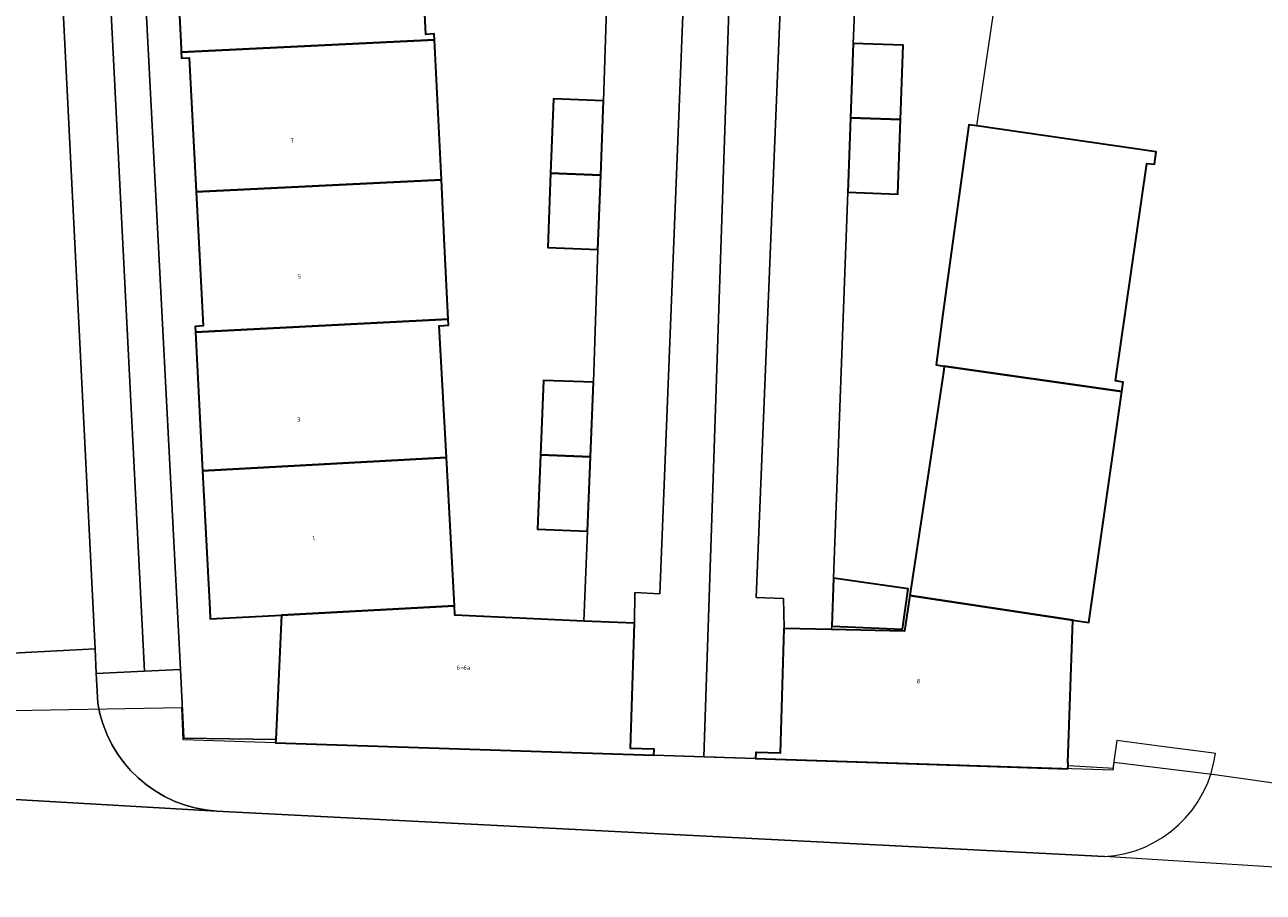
# Model space of a CAD drawing. Header units: metres. Extents: x 237319 to 238937, y 510065 to 511489.
# Tile 156 of 176: x 238545 to 238596, y 510673 to 510708. Entities that reach past the tile are written whole.
import ezdxf
from ezdxf.enums import TextEntityAlignment as Align

# ---------------------------------------------------------------- set-up
doc = ezdxf.new("R2010")
doc.units = ezdxf.units.M
for name, color, linetype, lineweight in [('B-WE-FV-GELEIDING_WILDRASTER-G', 252, 'Continuous', 18), ('B-WE-KG-GRENS_PERCEEL-GV', 252, 'Continuous', 18), ('B-WE-OG-BEBOUWING-GV', 252, 'Continuous', 35), ('B-WE-OG-BEBOUWING-T18', 252, 'Continuous', 18), ('B-WE-OG-TERREIN_ERF-GV', 252, 'Continuous', 18), ('B-WE-VH-GESLOTENVERHARDING-GV', 252, 'Continuous', 18), ('B-WE-VH-OPENVERHARDING-GV', 252, 'Continuous', 18)]:
    doc.layers.add(name, color=color, linetype=linetype, lineweight=lineweight)
doc.styles.add('NLCS-ISO-M100-T18', font='NLCS-ISO.ttf', dxfattribs={"height": 0.18})

# ---------------------------------------------------------------- blocks, each defined once
blk = doc.blocks.new('brk-2025')
at = {"layer": 'B-WE-KG-GRENS_PERCEEL-GV', "flags": 128}
blk.add_lwpolyline([(238626.544, 510672.714), (238617.833, 510674.192), (238609.792, 510675.499), (238603.29, 510676.446), (238597.317, 510677.302), (238593.695, 510677.821), (238589.592, 510678.32), (238589.547, 510678.002), (238575.045, 510678.487), (238570.919, 510678.621), (238551.809, 510679.24), (238551.754, 510680.542), (238540.33, 510680.33)], dxfattribs=at)
blk = doc.blocks.new('bgt-2025')
at = {"layer": 'B-WE-OG-BEBOUWING-GV', "flags": 128}
for points in [[(238551.737, 510707.137), (238562.019, 510707.642), (238562.007, 510707.878), (238561.667, 510707.861), (238561.395, 510713.402), (238551.443, 510712.914), (238551.729, 510707.285)], [(238562.297, 510701.965), (238562.019, 510707.642), (238551.737, 510707.137), (238551.749, 510706.901), (238552.053, 510706.916), (238552.341, 510701.477)], [(238578.897, 510704.478), (238580.931, 510704.402), (238581.038, 510707.419), (238579.004, 510707.491)], [(238566.727, 510702.23), (238568.761, 510702.149), (238568.876, 510705.164), (238566.843, 510705.247)], [(238580.931, 510704.402), (238578.897, 510704.478), (238578.79, 510701.465), (238580.823, 510701.385)], [(238582.709, 510694.403), (238589.919, 510693.371), (238589.974, 510693.755), (238589.661, 510693.801), (238590.935, 510702.626), (238591.236, 510702.59), (238591.309, 510703.1), (238584.033, 510704.148), (238583.697, 510704.197), (238582.654, 510696.523), (238582.372, 510694.449)], [(238568.645, 510699.134), (238568.761, 510702.149), (238566.727, 510702.23), (238566.612, 510699.212)], [(238562.297, 510701.965), (238552.341, 510701.477), (238552.629, 510696.037), (238552.301, 510696.015), (238552.313, 510695.775), (238562.575, 510696.305), (238562.428, 510699.303)], [(238552.313, 510695.775), (238552.604, 510690.156), (238562.497, 510690.69), (238562.208, 510696.037), (238562.587, 510696.065), (238562.575, 510696.305)], [(238589.919, 510693.371), (238582.709, 510694.403), (238582.673, 510694.163), (238582.02, 510689.831), (238581.305, 510685.09), (238587.919, 510684.093), (238588.577, 510683.998)], [(238566.315, 510690.799), (238568.348, 510690.725), (238568.469, 510693.75), (238566.435, 510693.817)], [(238562.821, 510684.68), (238562.497, 510690.69), (238552.604, 510690.156), (238552.894, 510684.536), (238552.914, 510684.152), (238555.81, 510684.301)], [(238568.348, 510690.725), (238566.315, 510690.799), (238566.194, 510687.781), (238568.227, 510687.7)], [(238578.211, 510685.792), (238578.14, 510683.845), (238581.017, 510683.731), (238581.247, 510685.365)], [(238570.907, 510678.861), (238569.967, 510678.892), (238570.132, 510683.969), (238568.081, 510684.06), (238562.842, 510684.294), (238562.821, 510684.68), (238555.81, 510684.301), (238555.572, 510679.255), (238555.566, 510679.119), (238570.919, 510678.621), (238570.927, 510678.86)], [(238581.305, 510685.09), (238581.088, 510683.653), (238578.135, 510683.713), (238576.198, 510683.753), (238576.047, 510678.694), (238575.088, 510678.726), (238575.053, 510678.727), (238575.045, 510678.487), (238587.728, 510678.063), (238587.732, 510678.183), (238587.736, 510678.302), (238587.716, 510678.303), (238587.919, 510684.093)]]:
    blk.add_lwpolyline(points, close=True, dxfattribs=at)
at = {"layer": 'B-WE-OG-TERREIN_ERF-GV', "flags": 128}
for points in [[(238561.395, 510713.402), (238561.667, 510707.861), (238562.007, 510707.878), (238562.019, 510707.642), (238562.297, 510701.965), (238562.428, 510699.303), (238562.575, 510696.305), (238562.587, 510696.065), (238562.208, 510696.037), (238562.497, 510690.69), (238562.821, 510684.68), (238562.842, 510684.294), (238568.081, 510684.06), (238568.227, 510687.7), (238566.194, 510687.781), (238566.315, 510690.799), (238566.435, 510693.817), (238568.469, 510693.75), (238568.645, 510699.134), (238566.612, 510699.212), (238566.727, 510702.23), (238566.843, 510705.247), (238568.876, 510705.164), (238569.057, 510710.572)], [(238579.601, 510721.646), (238579.004, 510707.491), (238581.038, 510707.419), (238580.931, 510704.402), (238580.823, 510701.385), (238578.79, 510701.465), (238578.211, 510685.792), (238581.247, 510685.365), (238581.017, 510683.731), (238578.14, 510683.845), (238578.135, 510683.713), (238581.088, 510683.653), (238581.305, 510685.09), (238582.02, 510689.831), (238582.673, 510694.163), (238582.709, 510694.403), (238582.372, 510694.449), (238582.654, 510696.523), (238583.697, 510704.197), (238584.033, 510704.148), (238585.34, 510713.022)]]:
    blk.add_lwpolyline(points, dxfattribs=at)
blk.add_lwpolyline([(238549.26, 510729.112), (238551.701, 510682.087), (238551.845, 510679.307), (238555.572, 510679.255), (238555.81, 510684.301), (238552.914, 510684.152), (238552.894, 510684.536), (238552.604, 510690.156), (238552.313, 510695.775), (238552.301, 510696.015), (238552.629, 510696.037), (238552.341, 510701.477), (238552.053, 510706.916), (238551.749, 510706.901), (238551.737, 510707.137), (238551.729, 510707.285), (238551.443, 510712.914), (238551.158, 510718.543), (238551.146, 510718.779), (238551.485, 510718.801), (238551.187, 510724.49), (238550.9, 510729.951), (238550.888, 510730.179), (238549.209, 510730.09)], close=True, dxfattribs=at)
at = {"layer": 'B-WE-VH-GESLOTENVERHARDING-GV', "flags": 128}
for points in [[(238569.485, 510721.996), (238569.229, 510715.569), (238569.143, 510713.071), (238569.057, 510710.572), (238568.876, 510705.164), (238568.761, 510702.149), (238568.645, 510699.134), (238568.469, 510693.75), (238568.348, 510690.725), (238568.227, 510687.7), (238568.081, 510684.06), (238570.132, 510683.969), (238570.144, 510685.217), (238571.168, 510685.161), (238572.83, 510727.034), (238572.269, 510727.059), (238572.429, 510730.311), (238569.724, 510730.397), (238569.652, 510726.993), (238569.569, 510724.495)], [(238570.132, 510683.969), (238569.967, 510678.892), (238570.907, 510678.861), (238570.927, 510678.86), (238570.919, 510678.621), (238572.948, 510678.555), (238574.674, 510730.24), (238572.429, 510730.311), (238572.269, 510727.059), (238572.83, 510727.034), (238571.168, 510685.161), (238570.144, 510685.217)], [(238576.674, 510724.268), (238576.776, 510726.766), (238576.913, 510730.123), (238576.449, 510730.184), (238574.674, 510730.24), (238572.948, 510678.555), (238575.045, 510678.487), (238575.053, 510678.727), (238575.088, 510678.726), (238576.047, 510678.694), (238576.198, 510683.753), (238576.201, 510683.756), (238576.202, 510683.789), (238576.182, 510684.974), (238575.071, 510685.013), (238576.572, 510721.77)], [(238578.14, 510683.845), (238578.211, 510685.792), (238578.79, 510701.465), (238578.897, 510704.478), (238579.004, 510707.491), (238579.601, 510721.646), (238576.572, 510721.77), (238575.071, 510685.013), (238576.182, 510684.974), (238576.202, 510683.789), (238576.201, 510683.756), (238576.198, 510683.753), (238578.135, 510683.713)]]:
    blk.add_lwpolyline(points, close=True, dxfattribs=at)
at = {"layer": 'B-WE-VH-OPENVERHARDING-GV', "flags": 128}
for points in [[(238550.248, 510682.019), (238547.868, 510729.009), (238545.94, 510728.819), (238545.942, 510728.795), (238548.238, 510682.926), (238548.288, 510681.927)], [(238551.701, 510682.087), (238549.26, 510729.112), (238547.868, 510729.009), (238550.248, 510682.019)], [(238548.238, 510682.926), (238545.942, 510728.795), (238545.94, 510728.819), (238541.34, 510728.662), (238543.588, 510682.682)]]:
    blk.add_lwpolyline(points, close=True, dxfattribs=at)
for points in [[(238548.348, 510680.733), (238548.288, 510681.927), (238548.238, 510682.926), (238543.588, 510682.682), (238543.627, 510681.885), (238543.663, 510681.149)], [(238551.701, 510682.087), (238550.248, 510682.019), (238548.288, 510681.927), (238548.348, 510680.733)], [(238593.717, 510678.685), (238593.536, 510678.709), (238591.742, 510678.948), (238589.715, 510679.218), (238589.554, 510678.076), (238589.374, 510678.083), (238587.732, 510678.183), (238587.728, 510678.063), (238575.045, 510678.487), (238572.948, 510678.555), (238570.919, 510678.621), (238555.566, 510679.119), (238555.572, 510679.255), (238551.845, 510679.307), (238551.701, 510682.087)], [(238539.622, 510677.125), (238553.173, 510676.345)], [(238644.066, 510666.795), (238641.62, 510667.189), (238604.421, 510673.187), (238603.604, 510673.319), (238600.649, 510673.787), (238589.207, 510674.502), (238553.173, 510676.345), (238539.622, 510677.125)], [(238553.173, 510676.345), (238589.207, 510674.502)]]:
    blk.add_lwpolyline(points, dxfattribs=at)
at = {"layer": 'B-WE-VH-OPENVERHARDING-GV'}
for points in [[(238553.173, 510676.345, -0.351132), (238548.348, 510680.733)], [(238548.348, 510680.733, 0.351132), (238553.173, 510676.345)], [(238589.207, 510674.502, 0.359023), (238593.717, 510678.685)]]:
    blk.add_lwpolyline(points, format="xyb", dxfattribs=at)
at = {"layer": 'B-WE-KG-GRENS_PERCEEL-GV'}
blk.add_blockref('brk-2025', (0, 0), dxfattribs=at)
at = {"layer": 'B-WE-OG-BEBOUWING-T18', "style": 'NLCS-ISO-M100-T18'}
for s, rotation, p in [('7', 3, (238556.237, 510703.548)), ('5', 3, (238556.529, 510698.039)), ('3', 3, (238556.501, 510692.241)), ('1', 3.1, (238557.109, 510687.426)), ('6-6a', 359.5, (238563.188, 510682.173)), ('8', 356.6, (238581.659, 510681.623))]:
    blk.add_text(s, height=0.18, rotation=rotation, dxfattribs=at).set_placement(p, align=Align.MIDDLE)

msp = doc.modelspace()

# ---------------------------------------------------------------- block references
at = {"layer": 'B-WE-FV-GELEIDING_WILDRASTER-G'}
msp.add_blockref('bgt-2025', (0, 0), dxfattribs=at)

doc.saveas('drawing.dxf')
